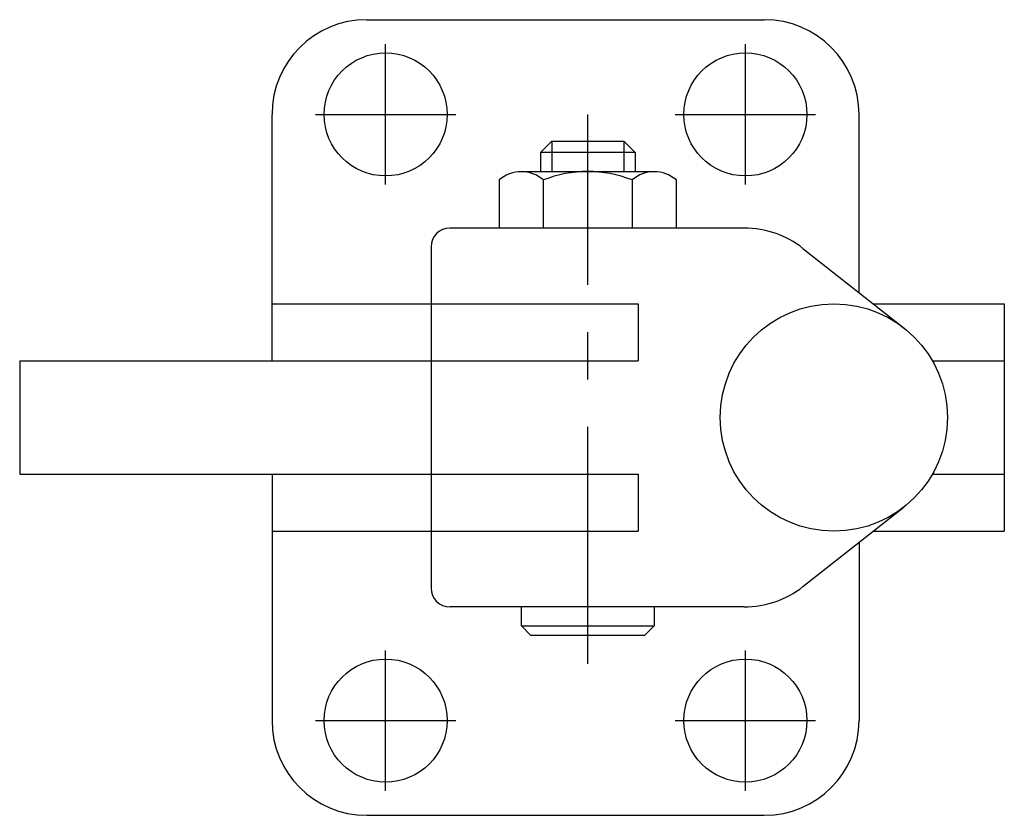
# Model space of a CAD drawing. Extents: x -350.9 to -298.9, y 216 to 258.
import ezdxf

# ---------------------------------------------------------------- set-up
doc = ezdxf.new("R2010")
doc.units = 0
doc.header["$LTSCALE"] = 10
doc.linetypes.add('CENTER', pattern=[2, 1.25, -0.25, 0.25, -0.25])
doc.layers.get('0').update_dxf_attribs({"linetype": 'CONTINUOUS'})
doc.layers.add('BRAUER-1', color=1, linetype='CENTER')

msp = doc.modelspace()

# ---------------------------------------------------------------- linework, layer by layer
for p, q in [((-332.534609, 258.011203), (-311.534609, 258.011203)), ((-337.534609, 243.011203), (-337.534609, 253.011203)), ((-306.534609, 243.604225), (-306.534609, 253.011203)), ((-323.36062, 250.996539), (-322.76062, 251.596539)), ((-322.76062, 251.596539), (-322.76062, 249.996539)), ((-322.76062, 251.596539), (-318.96062, 251.596539)), ((-318.96062, 251.596539), (-318.96062, 249.996539)), ((-318.96062, 251.596539), (-318.36062, 250.996539)), ((-323.36062, 250.996539), (-323.36062, 249.996539)), ((-318.36062, 250.996539), (-323.36062, 250.996539)), ((-318.36062, 250.996539), (-318.36062, 249.996539)), ((-324.37062, 249.997141), (-317.35062, 249.997141)), ((-325.54062, 249.54925), (-325.54062, 247.011203)), ((-323.20062, 247.011203), (-323.20062, 249.54925)), ((-318.52062, 249.54925), (-318.52062, 247.011203)), ((-316.18062, 247.011203), (-316.18062, 249.54925)), ((-312.593122, 247.011203), (-328.133873, 247.011203)), ((-329.133873, 246.011203), (-329.133873, 228.011203)), ((-309.499542, 245.939277), (-304.148325, 241.724892)), ((-337.534609, 243.011203), (-318.197615, 243.011203)), ((-337.534609, 240.011203), (-337.534609, 243.011203)), ((-318.197615, 243.011203), (-318.197615, 240.011203)), ((-305.781619, 243.011203), (-298.86062, 243.011203)), ((-298.86062, 243.011203), (-298.86062, 231.011203)), ((-350.86062, 240.011203), (-318.197615, 240.011203)), ((-350.86062, 240.011203), (-350.86062, 234.011203)), ((-302.664468, 240.011203), (-298.86062, 240.011203)), ((-350.86062, 234.011203), (-318.197615, 234.011203)), ((-337.534609, 234.011203), (-337.534609, 231.011203)), ((-318.197615, 234.011203), (-318.197615, 231.011203)), ((-302.664468, 234.011203), (-298.86062, 234.011203)), ((-309.499542, 228.083129), (-304.148325, 232.297514)), ((-337.534609, 231.011203), (-337.534609, 221.011203)), ((-337.534609, 231.011203), (-318.197615, 231.011203)), ((-305.781619, 231.011203), (-298.86062, 231.011203)), ((-306.534609, 230.418181), (-306.534609, 221.011203)), ((-312.593122, 227.011203), (-328.133873, 227.011203)), ((-317.36062, 227.011203), (-324.36062, 227.011203)), ((-324.36062, 226.011203), (-324.36062, 227.011203)), ((-317.36062, 227.011203), (-317.36062, 226.011203)), ((-324.36062, 226.011203), (-317.36062, 226.011203)), ((-323.86062, 225.511203), (-324.36062, 226.011203)), ((-317.36062, 226.011203), (-317.86062, 225.511203)), ((-317.86062, 225.511203), (-323.86062, 225.511203)), ((-332.534609, 216.011203), (-311.534609, 216.011203))]:
    msp.add_line(p, q)
for centre, radius in [((-331.534609, 253.011203), 3.25), ((-312.534609, 253.011203), 3.25), ((-307.86062, 237.011203), 6), ((-331.534609, 221.011203), 3.25), ((-312.534609, 221.011203), 3.25)]:
    msp.add_circle(centre, radius)
for centre, radius, start, end in [((-332.534609, 253.011203), 5, 90, 180), ((-311.534609, 253.011203), 5, 0, 90), ((-324.37062, 248.205578), 1.781672, 48.952333, 131.047664), ((-320.860621, 243.652023), 6.344516, 68.356983, 111.643014), ((-317.35062, 248.205578), 1.781672, 48.952333, 131.047664), ((-328.133873, 246.011203), 1, 90, 180), ((-312.593122, 242.011203), 5, 51.777574, 90), ((-328.133873, 228.011203), 1, 180, 270), ((-312.593122, 232.011203), 5, 270, 308.222426), ((-332.534609, 221.011203), 5, 180, 270), ((-311.534609, 221.011203), 5, 270, 0)]:
    msp.add_arc(centre, radius, start, end)
at = {"layer": 'BRAUER-1'}
for p, q in [((-331.534609, 249.311203), (-331.534609, 256.711203)), ((-312.534609, 249.311203), (-312.534609, 256.711203)), ((-335.234609, 253.011203), (-327.834609, 253.011203)), ((-320.86062, 224.011203), (-320.86062, 253.011203)), ((-316.234609, 253.011203), (-308.834609, 253.011203)), ((-331.534609, 217.311203), (-331.534609, 224.711203)), ((-312.534609, 217.311203), (-312.534609, 224.711203)), ((-335.234609, 221.011203), (-327.834609, 221.011203)), ((-316.234609, 221.011203), (-308.834609, 221.011203))]:
    msp.add_line(p, q, dxfattribs=at)

doc.saveas('drawing.dxf')
